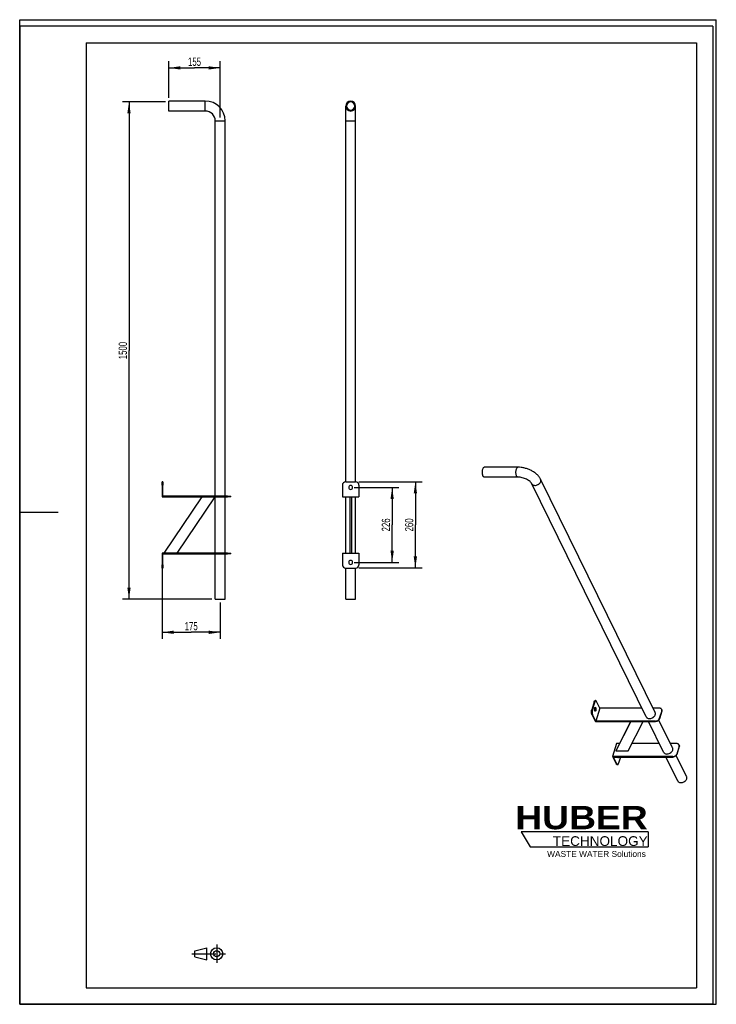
# Model space of a CAD drawing. Header units: millimetres. Extents: x 0 to 2100, y 0 to 2970.
import ezdxf

# ---------------------------------------------------------------- set-up
doc = ezdxf.new("R2010")
doc.units = ezdxf.units.MM
doc.header["$LTSCALE"] = 193.6
doc.linetypes.add('CENTER', pattern=[0.6, 0.375, -0.075, 0.075, -0.075])
doc.layers.get('0').update_dxf_attribs({"linetype": 'CONTINUOUS'})
for name, color, linetype in [('005_AXIS', 7, 'CONTINUOUS'), ('050_DIMENSIONING', 7, 'CONTINUOUS'), ('HUBER_Logo_BL0', 7, 'CONTINUOUS')]:
    doc.layers.add(name, color=color, linetype=linetype)
doc.styles.get("Standard").update_dxf_attribs({"font": 'txt', "width": 0.7})
doc.styles.add('TEXTSTYLE_2', font='ariblk.ttf')
doc.styles.add('TEXTSTYLE_3', font='arial.ttf')
doc.dimstyles.new('DIMSTYLE_1', dxfattribs={"dimtxt": 25, "dimasz": 35, "dimexe": 2, "dimexo": 1, "dimtad": 1, "dimtxsty": 'STANDARD', "dimblk": '_FILLED', "dimblk1": '_FILLED', "dimblk2": '_FILLED', "dimcen": 0.09, "dimazin": 2, "dimtp": 1.2, "dimtm": 1.2, "dimtfac": 1, "dimtofl": 0, "dimtmove": 0, "dimatfit": 3, "dimldrblk": '_FILLED', "dimfxl": 1, "dimtolj": 1, "dimarcsym": 0})
doc.dimstyles.new('DIMSTYLE_2', dxfattribs={"dimtxt": 25, "dimasz": 35, "dimexe": 2, "dimexo": 1, "dimtad": 1, "dimtxsty": 'STANDARD', "dimblk": '_FILLED', "dimblk1": '_FILLED', "dimblk2": '_FILLED', "dimcen": 0.09, "dimazin": 2, "dimtp": 0.5, "dimtm": 0.5, "dimtfac": 1, "dimtofl": 0, "dimtmove": 0, "dimatfit": 3, "dimldrblk": '_FILLED', "dimfxl": 1, "dimtolj": 1, "dimarcsym": 0})
doc.dimstyles.new('DIMSTYLE_3', dxfattribs={"dimtxt": 25, "dimasz": 35, "dimexe": 2, "dimexo": 1, "dimtad": 1, "dimdec": 0, "dimtxsty": 'STANDARD', "dimblk": '_FILLED', "dimblk1": '_FILLED', "dimblk2": '_FILLED', "dimcen": 0.09, "dimazin": 2, "dimtp": 0.5, "dimtm": 0.5, "dimtfac": 1, "dimtdec": 0, "dimtofl": 0, "dimtmove": 0, "dimatfit": 3, "dimldrblk": '_FILLED', "dimfxl": 1, "dimtolj": 1, "dimarcsym": 0})

# ---------------------------------------------------------------- blocks, each defined once
blk = doc.blocks.new('HUBER_LOGO_BL0', base_point=(1705.8, 504.8))
at = {"layer": 'HUBER_Logo_BL0', "color": 5, "linetype": 'CONTINUOUS'}
for p, q in [((1894.2, 520.3), (1511.7, 520.3)), ((1511.7, 520.3), (1538.7, 475.3)), ((1894.2, 520.3), (1894.2, 475.3)), ((1538.7, 475.3), (1894.2, 475.3))]:
    blk.add_line(p, q, dxfattribs=at)
at = {"layer": 'HUBER_Logo_BL0', "color": 2, "linetype": 'CONTINUOUS', "attachment_point": 3, "line_spacing_factor": 0.78}
for s, insert, char_height, width, style in [('HUBER\\P\\fArial;\\H29.25;TECHNOLOGY ', (1893.2, 598.3), 70.2, 387.672, 'TEXTSTYLE_2'), ('WASTE WATER Solutions', (1887.6, 462.6), 18, 297.033, 'TEXTSTYLE_3')]:
    blk.add_mtext(s, dxfattribs=dict(at, insert=insert, char_height=char_height, width=width, style=style))
blk = doc.blocks.new('_FILLED')
at = {"color": 0, "linetype": 'BYBLOCK'}
blk.add_solid([(0, 0), (-1, 0.143), (-1, -0.143)], dxfattribs=at)
blk = doc.blocks.new('*D0')
at = {"layer": '050_DIMENSIONING', "color": 2, "linetype": 'CONTINUOUS'}
for p, q in [((439.5, 2722.1), (309.5, 2722.1)), ((329.5, 2722.1), (329.5, 1972.1)), ((329.5, 1222.1), (329.5, 1972.1)), ((579.5, 1222.1), (309.5, 1222.1))]:
    blk.add_line(p, q, dxfattribs=at)
at = {"layer": '050_DIMENSIONING', "color": 2, "linetype": 'CONTINUOUS', "xscale": 35, "yscale": 35, "zscale": 35}
for p, rotation in [((329.5, 2722.1), 90), ((329.5, 1222.1), 270)]:
    blk.add_blockref('_FILLED', p, dxfattribs=dict(at, rotation=rotation))
at = {"layer": '050_DIMENSIONING', "color": 2, "linetype": 'CONTINUOUS', "insert": (298.3, 1972.1), "char_height": 25, "width": 107.143, "attachment_point": 2, "rotation": 90, "line_spacing_factor": 0.9}
blk.add_mtext('1500', dxfattribs=at)
blk = doc.blocks.new('*D1')
at = {"layer": '050_DIMENSIONING', "color": 2, "linetype": 'CONTINUOUS'}
for p, q in [((449.5, 2734.6), (449.5, 2844.6)), ((449.5, 2824.6), (527, 2824.6)), ((604.5, 2824.6), (527, 2824.6)), ((604.5, 2674.6), (604.5, 2844.6))]:
    blk.add_line(p, q, dxfattribs=at)
at = {"layer": '050_DIMENSIONING', "color": 2, "linetype": 'CONTINUOUS', "xscale": 35, "yscale": 35, "zscale": 35, "rotation": 180}
blk.add_blockref('_FILLED', (449.5, 2824.6), dxfattribs=at)
at = {"layer": '050_DIMENSIONING', "color": 2, "linetype": 'CONTINUOUS', "xscale": 35, "yscale": 35, "zscale": 35}
blk.add_blockref('_FILLED', (604.5, 2824.6), dxfattribs=at)
at = {"layer": '050_DIMENSIONING', "color": 2, "linetype": 'CONTINUOUS', "insert": (527, 2855.8), "char_height": 25, "width": 75, "attachment_point": 2, "line_spacing_factor": 0.9}
blk.add_mtext('155', dxfattribs=at)
blk = doc.blocks.new('*D2')
at = {"layer": '050_DIMENSIONING', "color": 2, "linetype": 'CONTINUOUS'}
for p, q in [((1007.8, 1559.1), (1142.8, 1559.1)), ((1122.8, 1559.1), (1122.8, 1446.1)), ((1122.8, 1333.1), (1122.8, 1446.1)), ((1007.8, 1333.1), (1142.8, 1333.1))]:
    blk.add_line(p, q, dxfattribs=at)
at = {"layer": '050_DIMENSIONING', "color": 2, "linetype": 'CONTINUOUS', "xscale": 35, "yscale": 35, "zscale": 35}
for p, rotation in [((1122.8, 1559.1), 90), ((1122.8, 1333.1), 270)]:
    blk.add_blockref('_FILLED', p, dxfattribs=dict(at, rotation=rotation))
at = {"layer": '050_DIMENSIONING', "color": 2, "linetype": 'CONTINUOUS', "insert": (1091.5, 1446.1), "char_height": 25, "width": 88.393, "attachment_point": 2, "rotation": 90, "line_spacing_factor": 0.9}
blk.add_mtext('226', dxfattribs=at)
blk = doc.blocks.new('*D3')
at = {"layer": '050_DIMENSIONING', "color": 2, "linetype": 'CONTINUOUS'}
for p, q in [((429.5, 1316.1), (429.5, 1102.1)), ((604.5, 1212.1), (604.5, 1102.1)), ((429.5, 1122.1), (517, 1122.1)), ((604.5, 1122.1), (517, 1122.1))]:
    blk.add_line(p, q, dxfattribs=at)
at = {"layer": '050_DIMENSIONING', "color": 2, "linetype": 'CONTINUOUS', "xscale": 35, "yscale": 35, "zscale": 35, "rotation": 180}
blk.add_blockref('_FILLED', (429.5, 1122.1), dxfattribs=at)
at = {"layer": '050_DIMENSIONING', "color": 2, "linetype": 'CONTINUOUS', "xscale": 35, "yscale": 35, "zscale": 35}
blk.add_blockref('_FILLED', (604.5, 1122.1), dxfattribs=at)
at = {"layer": '050_DIMENSIONING', "color": 2, "linetype": 'CONTINUOUS', "insert": (517, 1153.3), "char_height": 25, "width": 77.679, "attachment_point": 2, "line_spacing_factor": 0.9}
blk.add_mtext('175', dxfattribs=at)
blk = doc.blocks.new('*D4')
at = {"layer": '050_DIMENSIONING', "color": 2, "linetype": 'CONTINUOUS'}
for p, q in [((1022.8, 1576.1), (1212.8, 1576.1)), ((1192.8, 1576.1), (1192.8, 1446.1)), ((1192.8, 1316.1), (1192.8, 1446.1)), ((1022.8, 1316.1), (1212.8, 1316.1))]:
    blk.add_line(p, q, dxfattribs=at)
at = {"layer": '050_DIMENSIONING', "color": 2, "linetype": 'CONTINUOUS', "xscale": 35, "yscale": 35, "zscale": 35}
for p, rotation in [((1192.8, 1576.1), 90), ((1192.8, 1316.1), 270)]:
    blk.add_blockref('_FILLED', p, dxfattribs=dict(at, rotation=rotation))
at = {"layer": '050_DIMENSIONING', "color": 2, "linetype": 'CONTINUOUS', "insert": (1161.5, 1446.1), "char_height": 25, "width": 88.393, "attachment_point": 2, "rotation": 90, "line_spacing_factor": 0.9}
blk.add_mtext('260', dxfattribs=at)
blk = doc.blocks.new('PROJEKTIONSMETHODE_1_BL1', base_point=(570, 152.5))
at = {"color": 2, "linetype": 'CENTER'}
for p, q in [((593.8, 180), (593.8, 125)), ((518.7, 152.5), (621.3, 152.5))]:
    blk.add_line(p, q, dxfattribs=at)
at = {"color": 2, "linetype": 'CONTINUOUS'}
for p, q in [((527.8, 161.7), (564.5, 170.8)), ((527.8, 143.3), (527.8, 161.7)), ((564.5, 134.2), (564.5, 170.8)), ((527.8, 143.3), (564.5, 134.2))]:
    blk.add_line(p, q, dxfattribs=at)
for radius in [18.3, 9.17]:
    blk.add_circle((593.8, 152.5), radius, dxfattribs=at)

msp = doc.modelspace()

# ---------------------------------------------------------------- linework, layer by layer
at = {"color": 7, "linetype": 'CONTINUOUS'}
for p, q in [((0, 2970), (2100, 2970)), ((0, 0), (0, 2970)), ((0, 2970), (2100, 2970)), ((0, 0), (0, 2970)), ((2100, 0), (2100, 2970)), ((2100, 0), (2100, 2970)), ((449.549, 2722.055), (449.549, 2724.555)), ((559.549, 2724.555), (449.549, 2724.555)), ((449.549, 2697.055), (449.549, 2722.055)), ((982.759, 2664.555), (982.759, 2709.555)), ((1012.759, 2664.555), (1012.759, 2709.555)), ((449.549, 2694.555), (449.549, 2697.055)), ((559.549, 2694.555), (449.549, 2694.555)), ((589.549, 1533.055), (589.549, 2664.555)), ((619.549, 1533.055), (619.549, 2664.555)), ((982.759, 1576.055), (982.759, 2664.555)), ((1012.759, 1576.055), (1012.759, 2664.555)), ((1501.892, 1620.017), (1400.576, 1620.017)), ((429.549, 1566.055), (429.549, 1576.055)), ((431.549, 1576.055), (429.549, 1576.055)), ((431.549, 1576.055), (431.549, 1566.055)), ((982.759, 1576.055), (1012.759, 1576.055)), ((1501.892, 1590.017), (1400.576, 1590.017)), ((1915.688, 880.301), (1570.533, 1583.653)), ((429.549, 1566.055), (429.549, 1531.055)), ((431.549, 1533.055), (431.549, 1566.055)), ((972.759, 1566.055), (972.759, 1531.055)), ((1022.759, 1566.055), (1022.759, 1531.055)), ((1888.756, 867.085), (1543.601, 1570.436)), ((429.549, 1531.055), (626.549, 1531.055)), ((626.549, 1533.055), (431.549, 1533.055)), ((549.549, 1531.055), (434.549, 1361.055)), ((474.549, 1361.055), (589.549, 1531.055)), ((589.549, 1361.055), (589.549, 1531.055)), ((619.549, 1361.055), (619.549, 1531.055)), ((626.549, 1533.055), (636.549, 1533.055)), ((636.549, 1531.055), (626.549, 1531.055)), ((636.549, 1531.055), (636.549, 1533.055)), ((972.759, 1531.055), (1022.759, 1531.055)), ((982.759, 1361.055), (982.759, 1531.055)), ((995.259, 1531.055), (995.259, 1361.055)), ((1000.259, 1531.055), (1000.259, 1361.055)), ((1012.759, 1361.055), (1012.759, 1531.055)), ((429.549, 1361.055), (429.549, 1326.055)), ((626.549, 1361.055), (429.549, 1361.055)), ((431.549, 1359.055), (626.549, 1359.055)), ((431.549, 1326.055), (431.549, 1359.055)), ((589.549, 1222.055), (589.549, 1359.055)), ((619.549, 1222.055), (619.549, 1359.055)), ((626.549, 1361.055), (636.549, 1361.055)), ((636.549, 1359.055), (626.549, 1359.055)), ((636.549, 1359.055), (636.549, 1361.055)), ((972.759, 1361.055), (972.759, 1326.055)), ((972.759, 1361.055), (1022.759, 1361.055)), ((1022.759, 1361.055), (1022.759, 1326.055)), ((429.549, 1316.055), (429.549, 1326.055)), ((429.549, 1316.055), (431.549, 1316.055)), ((431.549, 1326.055), (431.549, 1316.055)), ((982.759, 1222.055), (982.759, 1316.055)), ((982.759, 1316.055), (1012.759, 1316.055)), ((1012.759, 1222.055), (1012.759, 1316.055)), ((589.549, 1222.055), (592.049, 1222.055)), ((592.049, 1222.055), (617.049, 1222.055)), ((617.049, 1222.055), (619.549, 1222.055)), ((982.759, 1222.055), (985.259, 1222.055)), ((985.259, 1222.055), (997.759, 1222.055)), ((997.759, 1222.055), (1010.259, 1222.055)), ((1010.259, 1222.055), (1012.759, 1222.055)), ((1731.55, 912.172), (1724.288, 888.672)), ((1733.393, 912.172), (1726.131, 888.672)), ((1734.601, 915.956), (1736.443, 915.956)), ((1748.93, 893.276), (1736.827, 854.11)), ((1748.93, 893.276), (1738.864, 913.789)), ((1875.903, 893.276), (1748.93, 893.276)), ((1928.537, 893.276), (1909.321, 893.276)), ((1724.918, 874.623), (1735.595, 852.867)), ((1736.827, 854.11), (1726.76, 874.623)), ((1935.327, 885.443), (1928.065, 861.943)), ((1935.937, 884.2), (1928.675, 860.7)), ((1935.094, 889.848), (1935.704, 888.605)), ((1735.595, 852.867), (1917.044, 852.867)), ((1916.434, 854.11), (1736.827, 854.11)), ((1842.551, 852.867), (1797.504, 764.818)), ((1841.758, 852.867), (1798.714, 768.734)), ((1834.346, 764.818), (1879.394, 852.867)), ((1941.223, 760.168), (1895.733, 852.867)), ((1968.155, 773.384), (1926.877, 857.5)), ((1799.555, 786.359), (1787.452, 747.193)), ((1807.731, 786.359), (1799.555, 786.359)), ((1928.37, 786.359), (1845.367, 786.359)), ((1981.004, 786.359), (1961.788, 786.359)), ((1987.794, 778.526), (1980.532, 755.026)), ((1988.404, 777.283), (1981.142, 753.783)), ((1987.561, 782.931), (1988.171, 781.688)), ((1787.452, 747.193), (1798.128, 725.437)), ((1968.901, 747.193), (1787.452, 747.193)), ((1789.904, 745.95), (1969.511, 745.95)), ((1799.97, 725.437), (1789.904, 745.95)), ((1798.714, 768.734), (1797.504, 764.818)), ((1797.504, 764.818), (1834.346, 764.818)), ((1811.281, 745.95), (1805.441, 727.054)), ((1983.624, 673.764), (1948.2, 745.95)), ((2010.556, 686.98), (1979.344, 750.583)), ((1800.549, 723.27), (1802.391, 723.27)), ((0, 0), (2100, 0)), ((0, 0), (2100, 0))]:
    msp.add_line(p, q, dxfattribs=at)
at = {"color": 3, "linetype": 'CONTINUOUS'}
for p, q in [((0, 2950), (0, 1485)), ((2090, 2950), (0, 2950)), ((2090, 2950), (2090, 0)), ((0, 1485), (0, 0)), ((0, 1485), (116, 1485)), ((2090, 0), (0, 0))]:
    msp.add_line(p, q, dxfattribs=at)
at = {"color": 5, "linetype": 'CONTINUOUS'}
for p, q in [((200, 2900), (2040, 2900)), ((200, 2900), (200, 50)), ((2040, 2900), (2040, 50)), ((200, 50), (2040, 50))]:
    msp.add_line(p, q, dxfattribs=at)
at = {"color": 9, "linetype": 'CONTINUOUS'}
for p, q in [((559.549, 2722.055), (559.549, 2724.555)), ((559.549, 2697.055), (559.549, 2722.055)), ((559.549, 2694.555), (559.549, 2697.055)), ((589.549, 2664.555), (592.049, 2664.555)), ((592.049, 2664.555), (617.049, 2664.555)), ((617.049, 2664.555), (619.549, 2664.555)), ((982.759, 2664.555), (997.759, 2664.555)), ((997.759, 2664.555), (1012.759, 2664.555)), ((431.549, 1566.055), (429.549, 1566.055)), ((626.549, 1531.055), (626.549, 1533.055)), ((626.549, 1359.055), (626.549, 1361.055)), ((429.549, 1326.055), (431.549, 1326.055)), ((1731.55, 912.172), (1733.393, 912.172)), ((1726.131, 888.672), (1724.288, 888.672)), ((1726.76, 874.623), (1724.918, 874.623)), ((1928.675, 860.7), (1928.065, 861.943)), ((1935.327, 885.443), (1935.937, 884.2)), ((1917.044, 852.867), (1916.434, 854.11)), ((1987.794, 778.526), (1988.404, 777.283)), ((1969.511, 745.95), (1968.901, 747.193)), ((1981.142, 753.783), (1980.532, 755.026)), ((1798.128, 725.437), (1799.97, 725.437))]:
    msp.add_line(p, q, dxfattribs=at)
at = {"color": 7, "linetype": 'CONTINUOUS'}
for centre, radius, start, end in [((559.549, 2664.555), 60, 0, 90), ((997.759, 2709.555), 15, 90, 270), ((997.759, 2709.555), 12.5, 90, 270), ((997.759, 2709.555), 15, 270, 90), ((997.759, 2709.555), 12.5, 270, 90), ((559.549, 2664.555), 30, 0, 90), ((982.759, 1566.055), 10, 90, 180), ((1012.759, 1566.055), 10, 0, 90), ((982.759, 1326.055), 10, 180, 270), ((1012.759, 1326.055), 10, 270, 360)]:
    msp.add_arc(centre, radius, start, end, dxfattribs=at)
for points, knots in [([(1400.576, 1590.017), (1400.299, 1590.017), (1399.715, 1590.128), (1398.897, 1590.598), (1398.128, 1591.344), (1397.414, 1592.347), (1396.762, 1593.591), (1395.956, 1595.632), (1395.212, 1598.619), (1394.74, 1602.533), (1394.695, 1606.637), (1395.078, 1610.616), (1395.635, 1613.161), (1396, 1614.341)], [0, 0, 0, 0, 0.03117403, 0.06546931, 0.10507893, 0.15111647, 0.2038879, 0.26315953, 0.39845977, 0.54968453, 0.70719411, 0.86060074, 1, 1, 1, 1]), ([(1396, 1614.341), (1396.252, 1615.156), (1396.799, 1616.619), (1397.743, 1618.233), (1398.599, 1619.166), (1399.235, 1619.65), (1399.896, 1619.948), (1400.355, 1620.017), (1400.576, 1620.017)], [0, 0, 0, 0, 0.33187264, 0.60559631, 0.72058994, 0.82245973, 0.91409162, 1, 1, 1, 1]), ([(1570.533, 1583.653), (1569.197, 1586.375), (1565.845, 1591.643), (1559.347, 1598.636), (1551.542, 1604.817), (1542.665, 1610.102), (1532.976, 1614.389), (1522.767, 1617.568), (1512.352, 1619.544), (1505.346, 1620.017), (1501.892, 1620.017)], [0, 0, 0, 0, 0.11200351, 0.22876965, 0.3510715, 0.4784358, 0.60931746, 0.74148348, 0.87246138, 1, 1, 1, 1]), ([(1543.601, 1570.436), (1543.377, 1570.894), (1542.803, 1571.888), (1541.19, 1574.11), (1538.257, 1577.103), (1533.698, 1580.555), (1528.122, 1583.749), (1521.843, 1586.439), (1515.186, 1588.461), (1508.496, 1589.711), (1504.045, 1590.017), (1501.892, 1590.017)], [0, 0, 0, 0, 0.03196294, 0.07182455, 0.17193986, 0.29341482, 0.42947297, 0.5739413, 0.72100941, 0.8649728, 1, 1, 1, 1]), ([(1731.55, 912.172), (1731.718, 912.716), (1732.083, 913.691), (1732.712, 914.767), (1733.283, 915.389), (1733.707, 915.711), (1734.148, 915.91), (1734.454, 915.956), (1734.601, 915.956)], [0, 0, 0, 0, 0.3318725, 0.6055962, 0.72058984, 0.82245968, 0.91409163, 1, 1, 1, 1]), ([(1736.443, 915.956), (1736.296, 915.956), (1735.99, 915.91), (1735.549, 915.711), (1735.125, 915.389), (1734.555, 914.767), (1733.925, 913.691), (1733.561, 912.716), (1733.393, 912.172)], [0, 0, 0, 0, 0.08590837, 0.17754032, 0.27941016, 0.3944038, 0.6681275, 1, 1, 1, 1]), ([(1738.864, 913.789), (1738.706, 914.111), (1738.378, 914.687), (1737.787, 915.391), (1737.142, 915.845), (1736.665, 915.956), (1736.443, 915.956)], [0, 0, 0, 0, 0.31594782, 0.58208452, 0.80455751, 1, 1, 1, 1]), ([(1935.094, 889.848), (1934.835, 890.376), (1934.111, 891.373), (1932.561, 892.47), (1930.649, 893.138), (1929.257, 893.276), (1928.537, 893.276)], [0, 0, 0, 0, 0.2268552, 0.46504585, 0.72205399, 1, 1, 1, 1]), ([(1724.918, 874.623), (1724.702, 875.063), (1724.32, 876.041), (1723.735, 878.262), (1723.375, 881.36), (1723.487, 885.092), (1723.94, 887.545), (1724.288, 888.672)], [0, 0, 0, 0, 0.10266726, 0.21930302, 0.480863, 0.75269979, 1, 1, 1, 1]), ([(1726.131, 888.672), (1725.782, 887.545), (1725.329, 885.092), (1725.217, 881.36), (1725.577, 878.262), (1726.162, 876.041), (1726.545, 875.063), (1726.76, 874.623)], [0, 0, 0, 0, 0.24730021, 0.519137, 0.78069698, 0.89733274, 1, 1, 1, 1]), ([(1888.756, 867.085), (1889.009, 866.569), (1889.64, 865.579), (1891.354, 863.861), (1894.292, 862.35), (1898.447, 861.749), (1902.927, 862.302), (1906.592, 863.672), (1909.32, 865.26), (1911.781, 867.105), (1914.296, 869.795), (1915.634, 872.386), (1916.038, 873.693)], [0, 0, 0, 0, 0.05078548, 0.10270958, 0.21303444, 0.33541573, 0.46863429, 0.6079115, 0.6779332, 0.74701578, 0.87911494, 1, 1, 1, 1]), ([(1916.038, 873.693), (1916.381, 874.804), (1916.638, 876.546), (1916.304, 878.785), (1915.926, 879.817), (1915.688, 880.301)], [0, 0, 0, 0, 0.51611132, 0.76043425, 1, 1, 1, 1]), ([(1916.434, 854.11), (1917.686, 854.11), (1920.248, 854.549), (1923.717, 856.23), (1926.51, 858.722), (1927.729, 860.857), (1928.065, 861.943)], [0, 0, 0, 0, 0.2531891, 0.51615827, 0.77010886, 1, 1, 1, 1]), ([(1935.327, 885.443), (1935.556, 886.183), (1935.784, 887.699), (1935.412, 889.199), (1935.094, 889.848)], [0, 0, 0, 0, 0.51739377, 1, 1, 1, 1]), ([(1935.704, 888.605), (1936.022, 887.956), (1936.394, 886.456), (1936.166, 884.94), (1935.937, 884.2)], [0, 0, 0, 0, 0.48260623, 1, 1, 1, 1]), ([(1928.675, 860.7), (1928.339, 859.614), (1927.12, 857.478), (1924.327, 854.987), (1920.858, 853.306), (1918.296, 852.867), (1917.044, 852.867)], [0, 0, 0, 0, 0.22989114, 0.48384173, 0.7468109, 1, 1, 1, 1]), ([(1968.505, 766.776), (1968.848, 767.887), (1969.105, 769.629), (1968.772, 771.868), (1968.393, 772.9), (1968.155, 773.384)], [0, 0, 0, 0, 0.51611132, 0.76043425, 1, 1, 1, 1]), ([(1987.561, 782.931), (1987.302, 783.459), (1986.578, 784.456), (1985.028, 785.553), (1983.117, 786.221), (1981.724, 786.359), (1981.004, 786.359)], [0, 0, 0, 0, 0.2268552, 0.46504585, 0.72205399, 1, 1, 1, 1]), ([(1987.794, 778.526), (1988.023, 779.266), (1988.252, 780.782), (1987.879, 782.282), (1987.561, 782.931)], [0, 0, 0, 0, 0.51739377, 1, 1, 1, 1]), ([(1988.171, 781.688), (1988.489, 781.039), (1988.862, 779.539), (1988.633, 778.023), (1988.404, 777.283)], [0, 0, 0, 0, 0.48260623, 1, 1, 1, 1]), ([(1941.223, 760.168), (1941.476, 759.652), (1942.107, 758.662), (1943.822, 756.945), (1946.759, 755.433), (1950.915, 754.832), (1955.395, 755.385), (1959.06, 756.755), (1961.787, 758.343), (1964.248, 760.188), (1966.763, 762.878), (1968.101, 765.469), (1968.505, 766.776)], [0, 0, 0, 0, 0.05078548, 0.10270958, 0.21303444, 0.33541573, 0.46863429, 0.6079115, 0.6779332, 0.74701578, 0.87911494, 1, 1, 1, 1]), ([(1968.901, 747.193), (1970.153, 747.193), (1972.716, 747.632), (1976.184, 749.313), (1978.977, 751.805), (1980.196, 753.94), (1980.532, 755.026)], [0, 0, 0, 0, 0.2531891, 0.51615827, 0.77010886, 1, 1, 1, 1]), ([(1981.142, 753.783), (1980.807, 752.697), (1979.587, 750.561), (1976.794, 748.07), (1973.326, 746.389), (1970.763, 745.95), (1969.511, 745.95)], [0, 0, 0, 0, 0.22989114, 0.48384173, 0.7468109, 1, 1, 1, 1]), ([(1800.549, 723.27), (1800.327, 723.27), (1799.85, 723.381), (1799.205, 723.834), (1798.614, 724.538), (1798.286, 725.115), (1798.128, 725.437)], [0, 0, 0, 0, 0.19544249, 0.41791548, 0.68405218, 1, 1, 1, 1]), ([(1799.97, 725.437), (1800.128, 725.115), (1800.456, 724.538), (1801.047, 723.834), (1801.692, 723.381), (1802.169, 723.27), (1802.391, 723.27)], [0, 0, 0, 0, 0.31594782, 0.58208452, 0.80455751, 1, 1, 1, 1]), ([(1802.391, 723.27), (1802.538, 723.27), (1802.844, 723.316), (1803.285, 723.515), (1803.709, 723.837), (1804.279, 724.459), (1804.909, 725.535), (1805.274, 726.51), (1805.441, 727.054)], [0, 0, 0, 0, 0.08590837, 0.17754032, 0.27941016, 0.3944038, 0.6681275, 1, 1, 1, 1]), ([(2010.906, 680.372), (2011.249, 681.483), (2011.506, 683.225), (2011.172, 685.464), (2010.794, 686.496), (2010.556, 686.98)], [0, 0, 0, 0, 0.51611132, 0.76043425, 1, 1, 1, 1]), ([(1983.624, 673.764), (1983.877, 673.248), (1984.508, 672.259), (1986.222, 670.541), (1989.16, 669.029), (1993.315, 668.429), (1997.795, 668.982), (2001.46, 670.352), (2004.188, 671.94), (2006.649, 673.784), (2009.164, 676.474), (2010.502, 679.065), (2010.906, 680.372)], [0, 0, 0, 0, 0.05078548, 0.10270958, 0.21303444, 0.33541573, 0.46863429, 0.6079115, 0.6779332, 0.74701578, 0.87911494, 1, 1, 1, 1])]:
    msp.add_open_spline(points, degree=3, knots=knots, dxfattribs=at)
at = {"color": 9, "linetype": 'CONTINUOUS'}
for points, knots in [([(1501.892, 1590.017), (1501.616, 1590.017), (1501.032, 1590.128), (1500.214, 1590.598), (1499.445, 1591.344), (1498.731, 1592.347), (1498.079, 1593.591), (1497.273, 1595.633), (1496.529, 1598.619), (1496.057, 1602.533), (1496.011, 1606.637), (1496.395, 1610.616), (1496.952, 1613.161), (1497.317, 1614.341)], [0, 0, 0, 0, 0.03117404, 0.06546938, 0.10507907, 0.15111669, 0.20388817, 0.26315984, 0.39846011, 0.54968483, 0.70719432, 0.86060084, 1, 1, 1, 1]), ([(1497.317, 1614.341), (1497.569, 1615.156), (1498.116, 1616.619), (1499.06, 1618.233), (1499.916, 1619.166), (1500.552, 1619.65), (1501.213, 1619.948), (1501.672, 1620.017), (1501.892, 1620.017)], [0, 0, 0, 0, 0.33187288, 0.60559654, 0.72059009, 0.82245979, 0.9140916, 1, 1, 1, 1]), ([(1543.601, 1570.436), (1543.854, 1569.921), (1544.485, 1568.931), (1546.199, 1567.213), (1549.137, 1565.701), (1553.292, 1565.101), (1557.773, 1565.654), (1561.438, 1567.024), (1564.165, 1568.612), (1566.626, 1570.456), (1569.141, 1573.146), (1570.479, 1575.738), (1570.883, 1577.045)], [0, 0, 0, 0, 0.05078548, 0.10270959, 0.21303452, 0.33541585, 0.46863443, 0.60791162, 0.6779333, 0.74701586, 0.87911498, 1, 1, 1, 1]), ([(1570.883, 1577.045), (1571.226, 1578.155), (1571.483, 1579.897), (1571.149, 1582.136), (1570.771, 1583.168), (1570.533, 1583.653)], [0, 0, 0, 0, 0.51611133, 0.76043423, 1, 1, 1, 1])]:
    msp.add_open_spline(points, degree=3, knots=knots, dxfattribs=at)
at = {"layer": '005_AXIS', "color": 7, "linetype": 'CONTINUOUS'}
for centre, start, end in [((997.759, 1559.055), 0, 180), ((997.759, 1559.055), 180, 360), ((997.759, 1333.055), 0, 180), ((997.759, 1333.055), 180, 360)]:
    msp.add_arc(centre, 6, start, end, dxfattribs=at)
for points, knots in [([(1733.495, 885.155), (1733.283, 885.586), (1732.946, 886.586), (1732.662, 888.223), (1732.576, 890.01), (1732.697, 891.783), (1733.014, 893.379), (1733.438, 894.52), (1733.873, 895.209), (1734.206, 895.57), (1734.564, 895.8), (1734.825, 895.855), (1734.947, 895.855)], [0, 0, 0, 0, 0.12346913, 0.26911602, 0.42616284, 0.58211607, 0.72463846, 0.8434615, 0.89210827, 0.93346419, 0.96860669, 1, 1, 1, 1]), ([(1734.025, 895.37), (1734.075, 895.316), (1734.282, 895.065), (1734.447, 894.781), (1734.558, 894.555)], [0, 0, 0, 0, 0.22560394, 1, 1, 1, 1]), ([(1734.558, 894.555), (1734.731, 894.2), (1735.023, 893.392), (1735.41, 891.562), (1735.497, 889.573), (1735.299, 887.609), (1735.014, 886.285), (1734.613, 885.188), (1734.239, 884.576), (1734.028, 884.343)], [0, 0, 0, 0, 0.11174004, 0.24172119, 0.528786, 0.67030855, 0.79989434, 0.91109826, 1, 1, 1, 1]), ([(1734.947, 895.855), (1735.08, 895.855), (1735.367, 895.788), (1735.754, 895.516), (1736.108, 895.094), (1736.305, 894.748), (1736.4, 894.555)], [0, 0, 0, 0, 0.1954426, 0.41791632, 0.68405312, 1, 1, 1, 1]), ([(1736.4, 894.555), (1736.611, 894.124), (1736.948, 893.123), (1737.233, 891.486), (1737.319, 889.699), (1737.197, 887.927), (1736.881, 886.33), (1736.457, 885.19), (1736.022, 884.5), (1735.689, 884.14), (1735.33, 883.91), (1735.069, 883.855), (1734.947, 883.855)], [0, 0, 0, 0, 0.12346913, 0.26911602, 0.42616284, 0.58211607, 0.72463846, 0.8434615, 0.89210827, 0.93346419, 0.96860669, 1, 1, 1, 1]), ([(1734.947, 883.855), (1734.814, 883.855), (1734.528, 883.922), (1734.141, 884.194), (1733.786, 884.616), (1733.59, 884.962), (1733.495, 885.155)], [0, 0, 0, 0, 0.1954426, 0.41791632, 0.68405312, 1, 1, 1, 1]), ([(1802.434, 744.671), (1802.388, 744.765), (1802.201, 745.178), (1802.059, 745.611), (1801.968, 745.948)], [0, 0, 0, 0, 0.23049712, 1, 1, 1, 1]), ([(1803.887, 743.371), (1803.754, 743.371), (1803.467, 743.438), (1803.08, 743.71), (1802.726, 744.132), (1802.529, 744.478), (1802.434, 744.671)], [0, 0, 0, 0, 0.1954426, 0.41791632, 0.68405312, 1, 1, 1, 1]), ([(1803.963, 745.947), (1803.85, 745.529), (1803.599, 744.792), (1803.198, 744.113), (1802.968, 743.859)], [0, 0, 0, 0, 0.55863017, 1, 1, 1, 1]), ([(1805.806, 745.947), (1805.706, 745.581), (1805.486, 744.922), (1805.095, 744.189), (1804.731, 743.762), (1804.392, 743.481), (1804.081, 743.371), (1803.887, 743.371)], [0, 0, 0, 0, 0.33547184, 0.61181486, 0.72703409, 0.82816757, 1, 1, 1, 1])]:
    msp.add_open_spline(points, degree=3, knots=knots, dxfattribs=at)

# ---------------------------------------------------------------- block references
at = {"color": 2, "linetype": 'CONTINUOUS'}
msp.add_blockref('PROJEKTIONSMETHODE_1_BL1', (570, 152.5), dxfattribs=at)
at = {"layer": 'HUBER_Logo_BL0'}
msp.add_blockref('HUBER_LOGO_BL0', (1705.796, 504.774), dxfattribs=at)

# ---------------------------------------------------------------- dimensions: what is measured, and where the dimension line sits
at = {"layer": '050_DIMENSIONING', "color": 2, "linetype": 'CONTINUOUS'}
for base, p1, p2, picture, middle in [((604.549, 2824.555), (449.549, 2733.555), (604.549, 2673.555), '*D1', (523.477, 2824.555)), ((604.549, 1122.055), (429.549, 1317.055), (604.549, 1213.055), '*D3', (513.477, 1122.055))]:
    dim = msp.add_linear_dim(base=base, p1=p1, p2=p2, dimstyle='DIMSTYLE_2', dxfattribs=at)
    dim.commit()
    dim.dimension.update_dxf_attribs({"geometry": picture, "text_midpoint": middle, "dimtype": 160})
for base, p1, p2, dimstyle, picture, middle in [((329.549, 1222.055), (440.549, 2722.055), (580.549, 1222.055), 'DIMSTYLE_1', '*D0', (329.549, 1968.483)), ((1192.759, 1316.055), (1021.759, 1576.055), (1021.759, 1316.055), 'DIMSTYLE_2', '*D4', (1192.759, 1442.483)), ((1122.759, 1333.055), (1006.759, 1559.055), (1006.759, 1333.055), 'DIMSTYLE_3', '*D2', (1122.759, 1442.484))]:
    dim = msp.add_linear_dim(base=base, p1=p1, p2=p2, angle=270, dimstyle=dimstyle, dxfattribs=at)
    dim.commit()
    dim.dimension.update_dxf_attribs({"geometry": picture, "text_midpoint": middle, "dimtype": 160})

doc.saveas('drawing.dxf')
